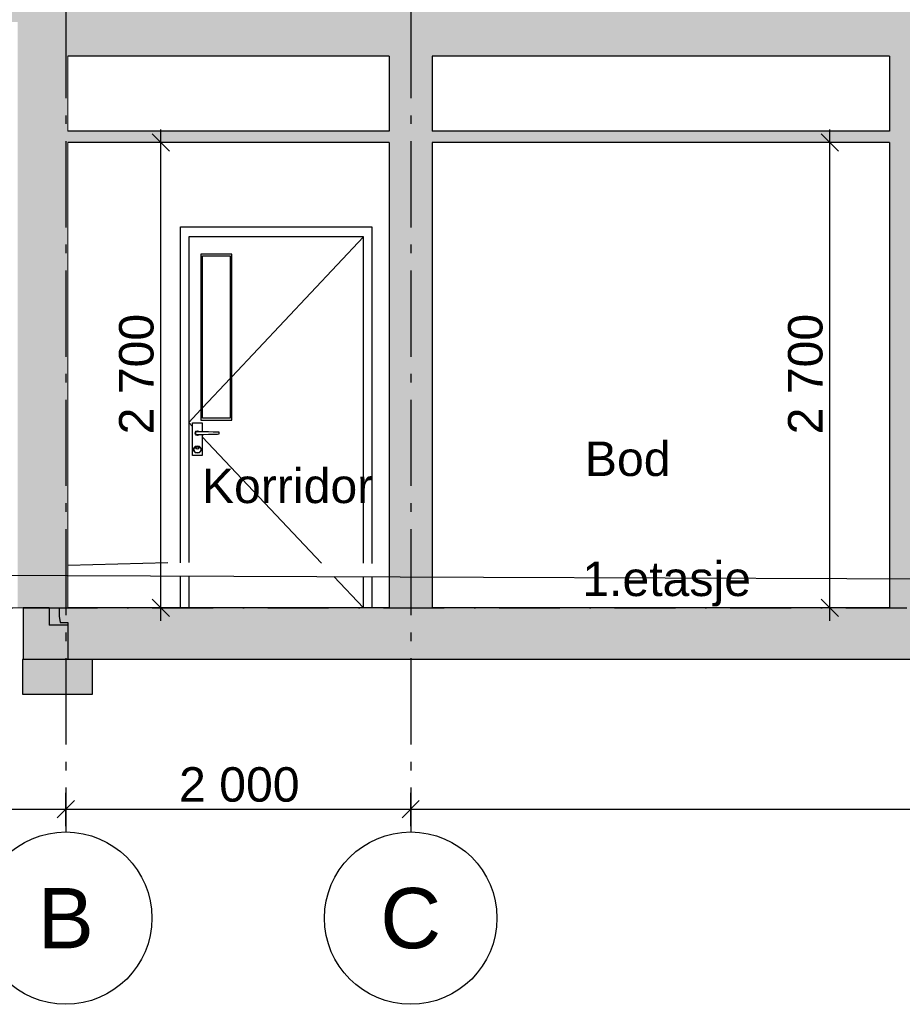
# Model space of a CAD drawing. Header units: millimetres. Extents: x 165469 to 174867448, y -6480348181 to 105421.
# Tile 7 of 20: x 174850611 to 174855729, y -6480312359 to -6480306647. Entities that reach past the tile are written whole.
import ezdxf
from ezdxf.enums import TextEntityAlignment as Align

# ---------------------------------------------------------------- set-up
doc = ezdxf.new("R2010")
doc.units = ezdxf.units.MM
doc.header["$LTSCALE"] = 0.5
doc.header["$MEASUREMENT"] = 0
for name, pattern in [('Akselinje', [1500, 1000, -200, 100, -200]), ('PLINE', [0]), ('Prikk & stiplet', [1340.555525, 705.555534, -352.777767, 0, -282.222223])]:
    doc.linetypes.add(name, pattern=pattern)
for name, color, linetype in [('23-- Yttervegger (Skravur)(Nye konstruksjoner)', 7, 'Continuous'), ('23-- Yttervegger(Nye konstruksjoner)', 7, 'Continuous'), ('24-- Innervegger (Skravur)(Nye konstruksjoner)', 7, 'Continuous'), ('24-- Innervegger(Nye konstruksjoner)', 7, 'Continuous'), ('244- Vinduer_ dører_ foldevegger(Nye konstruksjoner)', 7, 'Continuous'), ('25-- Dekker (Skravur)(Nye konstruksjoner)', 7, 'Continuous'), ('25-- Dekker(Nye konstruksjoner)', 7, 'Continuous'), ('251- Frittbærende dekker (Skravur)(Nye konstruksjoner)', 7, 'Continuous'), ('251- Frittbærende dekker(Nye konstruksjoner)', 7, 'Continuous'), ('711--_E__ Eksisterende terreng(Nye konstruksjoner)', 7, 'Continuous'), ('82-- Modullinjer(Nye konstruksjoner)', 7, 'Continuous'), ('832- Tekst bygning(Nye konstruksjoner)', 7, 'Continuous'), ('842-M___1_100 Målsetting bygning(Nye konstruksjoner)', 7, 'Continuous')]:
    doc.layers.add(name, color=color, linetype=linetype)
for name, color, linetype, lineweight in [('234- Vinduer_ dører_ porter(Nye konstruksjoner)', 7, 'Continuous', 0), ('235- Utvendig kledning og overflate(Nye konstruksjoner)', 7, 'Continuous', 0), ('236- Innvendig kledning og overflate(Nye konstruksjoner)', 7, 'Continuous', 0)]:
    doc.layers.add(name, color=color, linetype=linetype, lineweight=lineweight)
doc.styles.add('GENERATED_STYLE_1', font='arial.ttf')
doc.styles.add('GENERATED_STYLE_2', font='arial.ttf')
doc.dimstyles.new('GENERATED_STYLE__1', dxfattribs={"dimtxt": 200, "dimasz": 95, "dimexe": 0.18, "dimexo": 1000, "dimgap": 0, "dimtad": 1, "dimdec": 0, "dimzin": 0, "dimdsep": 46, "dimtxsty": 'GENERATED_STYLE_1', "dimblk": 'ARROWHEAD_6', "dimblk1": 'ARROWHEAD_6', "dimblk2": 'ARROWHEAD_6', "dimcen": 0.09, "dimclrd": 256, "dimclre": 256, "dimclrt": 256, "dimadec": 1, "dimazin": 0, "dimtfac": 1, "dimtdec": 4, "dimtmove": 0, "dimatfit": 3, "dimfxl": 1, "dimtolj": 1, "dimtzin": 0, "dimarcsym": 0})
doc.dimstyles.new('GENERATED_STYLE__2', dxfattribs={"dimtxt": 200, "dimasz": 95, "dimexe": 0.18, "dimexo": 1000, "dimgap": 0, "dimtad": 1, "dimtih": 1, "dimtoh": 1, "dimdec": 0, "dimzin": 0, "dimdsep": 46, "dimtxsty": 'GENERATED_STYLE_1', "dimblk": 'ARROWHEAD_6', "dimblk1": 'ARROWHEAD_6', "dimblk2": 'ARROWHEAD_6', "dimcen": 0.09, "dimclrd": 256, "dimclre": 256, "dimclrt": 256, "dimadec": 1, "dimazin": 0, "dimtfac": 1, "dimtdec": 4, "dimtmove": 0, "dimatfit": 3, "dimfxl": 1, "dimtolj": 1, "dimtzin": 0, "dimarcsym": 0})

# ---------------------------------------------------------------- blocks, each defined once
blk = doc.blocks.new('Standard grid marker[3]_2', base_point=(174850878.5, -6480291402))
at = {"layer": '82-- Modullinjer(Nye konstruksjoner)', "linetype": 'Akselinje'}
for p, q in [((174850878.5, -6480291602), (174850878.5, -6480311159.4)), ((174850878.5, -6480311159.4), (174850878.5, -6480311359.4))]:
    blk.add_line(p, q, dxfattribs=at)
at = {"layer": '82-- Modullinjer(Nye konstruksjoner)', "linetype": 'PLINE'}
blk.add_circle((174850878.5, -6480311859.4), 500, dxfattribs=at)
at = {"layer": '82-- Modullinjer(Nye konstruksjoner)', "linetype": 'Akselinje'}
blk.add_point((174850878.5, -6480311159.4), dxfattribs=at)
blk.add_point((174850878.5, -6480311159.4), dxfattribs=at)
at = {"layer": '82-- Modullinjer(Nye konstruksjoner)', "style": 'GENERATED_STYLE_2'}
for tag, p in [('AC_MarkerText_1_0', (174850878.5, -6480290727)), ('AC_MarkerText_1_1', (174850878.5, -6480311684.4))]:
    blk.add_attdef(tag, text='', height=350, rotation=360, dxfattribs=at).set_placement(p, align=Align.TOP_CENTER)
blk = doc.blocks.new('Standard grid marker[4]_2', base_point=(174852878.5, -6480291402))
at = {"layer": '82-- Modullinjer(Nye konstruksjoner)', "linetype": 'Akselinje'}
for p, q in [((174852878.5, -6480291602), (174852878.5, -6480311159.4)), ((174852878.5, -6480311159.4), (174852878.5, -6480311359.4))]:
    blk.add_line(p, q, dxfattribs=at)
at = {"layer": '82-- Modullinjer(Nye konstruksjoner)', "linetype": 'PLINE'}
blk.add_circle((174852878.5, -6480311859.4), 500, dxfattribs=at)
at = {"layer": '82-- Modullinjer(Nye konstruksjoner)', "linetype": 'Akselinje'}
blk.add_point((174852878.5, -6480311159.4), dxfattribs=at)
blk.add_point((174852878.5, -6480311159.4), dxfattribs=at)
at = {"layer": '82-- Modullinjer(Nye konstruksjoner)', "style": 'GENERATED_STYLE_2'}
for tag, p in [('AC_MarkerText_1_0', (174852878.5, -6480290727)), ('AC_MarkerText_1_1', (174852878.5, -6480311684.4))]:
    blk.add_attdef(tag, text='', height=350, rotation=360, dxfattribs=at).set_placement(p, align=Align.TOP_CENTER)
blk = doc.blocks.new('*D137', base_point=(168699949.2, -6480347859.4))
at = {"layer": '842-M___1_100 Målsetting bygning(Nye konstruksjoner)', "linetype": 'PLINE'}
for p, q in [((174855309.1, -6480307359.4), (174855309.1, -6480307284.4)), ((174855409.1, -6480307359.4), (174855215.3, -6480307359.4)), ((174855359.1, -6480307409.4), (174855259.1, -6480307309.4)), ((174855309.1, -6480310059.4), (174855309.1, -6480307359.4)), ((174855259.1, -6480310009.4), (174855359.1, -6480310109.4)), ((174855409.1, -6480310059.4), (174855215.3, -6480310059.4)), ((174855309.1, -6480310134.4), (174855309.1, -6480310059.4))]:
    blk.add_line(p, q, dxfattribs=at)
at = {"layer": '842-M___1_100 Målsetting bygning(Nye konstruksjoner)', "insert": (174855269.1, -6480309052.6), "char_height": 200, "attachment_point": 7, "rotation": 90, "style": 'GENERATED_STYLE_1'}
blk.add_mtext('\\A1;{\\pql;\\fArial|b0|i0|c0|p0;\\W1.000000;2\xa0700}', dxfattribs=at)
blk = doc.blocks.new('ARROWHEAD_6')
at = {"linetype": 'Continuous'}
for p, q in [((0, 0), (-1, 0)), ((-0.5, -0.5), (0.5, 0.5))]:
    blk.add_line(p, q, dxfattribs=at)
blk = doc.blocks.new('*D138', base_point=(168699949.2, -6480347859.4))
at = {"layer": '842-M___1_100 Målsetting bygning(Nye konstruksjoner)', "linetype": 'PLINE'}
for p, q in [((174851430.2, -6480307359.4), (174851430.2, -6480307284.4)), ((174851530.2, -6480307359.4), (174851336.4, -6480307359.4)), ((174851480.2, -6480307409.4), (174851380.2, -6480307309.4)), ((174851430.2, -6480310059.4), (174851430.2, -6480307359.4)), ((174851380.2, -6480310009.4), (174851480.2, -6480310109.4)), ((174851530.2, -6480310059.4), (174851336.4, -6480310059.4)), ((174851430.2, -6480310134.4), (174851430.2, -6480310059.4))]:
    blk.add_line(p, q, dxfattribs=at)
at = {"layer": '842-M___1_100 Målsetting bygning(Nye konstruksjoner)', "insert": (174851390.2, -6480309052.6), "char_height": 200, "attachment_point": 7, "rotation": 90, "style": 'GENERATED_STYLE_1'}
blk.add_mtext('\\A1;{\\pql;\\fArial|b0|i0|c0|p0;\\W1.000000;2\xa0700}', dxfattribs=at)
blk = doc.blocks.new('*D139', base_point=(168699949.2, -6480347859.4))
at = {"layer": '842-M___1_100 Målsetting bygning(Nye konstruksjoner)', "linetype": 'PLINE'}
for p, q in [((174845378.5, -6480311326.6), (174845378.5, -6480311132.8)), ((174850878.5, -6480311326.6), (174850878.5, -6480311132.8)), ((174845428.5, -6480311176.6), (174845328.5, -6480311276.6)), ((174850928.5, -6480311176.6), (174850828.5, -6480311276.6)), ((174845303.5, -6480311226.6), (174845378.5, -6480311226.6)), ((174845378.5, -6480311226.6), (174850878.5, -6480311226.6))]:
    blk.add_line(p, q, dxfattribs=at)
at = {"layer": '842-M___1_100 Målsetting bygning(Nye konstruksjoner)', "insert": (174847785.3, -6480311186.6), "char_height": 200, "attachment_point": 7, "style": 'GENERATED_STYLE_1'}
blk.add_mtext('\\A1;{\\pql;\\fArial|b0|i0|c0|p0;\\W1.000000;5\xa0500}', dxfattribs=at)
blk = doc.blocks.new('*D140', base_point=(168699949.2, -6480347859.4))
at = {"layer": '842-M___1_100 Målsetting bygning(Nye konstruksjoner)', "linetype": 'PLINE'}
for p, q in [((174850878.5, -6480311326.6), (174850878.5, -6480311132.8)), ((174852878.5, -6480311326.6), (174852878.5, -6480311132.8)), ((174850928.5, -6480311176.6), (174850828.5, -6480311276.6)), ((174852928.5, -6480311176.6), (174852828.5, -6480311276.6)), ((174850878.5, -6480311226.6), (174852878.5, -6480311226.6))]:
    blk.add_line(p, q, dxfattribs=at)
at = {"layer": '842-M___1_100 Målsetting bygning(Nye konstruksjoner)', "insert": (174851535.3, -6480311186.6), "char_height": 200, "attachment_point": 7, "style": 'GENERATED_STYLE_1'}
blk.add_mtext('\\A1;{\\pql;\\fArial|b0|i0|c0|p0;\\W1.000000;2\xa0000}', dxfattribs=at)
blk = doc.blocks.new('*D141', base_point=(168699949.2, -6480347859.4))
at = {"layer": '842-M___1_100 Målsetting bygning(Nye konstruksjoner)', "linetype": 'PLINE'}
for p, q in [((174852878.5, -6480311326.6), (174852878.5, -6480311132.8)), ((174859378.5, -6480311326.6), (174859378.5, -6480311132.8)), ((174852928.5, -6480311176.6), (174852828.5, -6480311276.6)), ((174859428.5, -6480311176.6), (174859328.5, -6480311276.6)), ((174852878.5, -6480311226.6), (174859378.5, -6480311226.6))]:
    blk.add_line(p, q, dxfattribs=at)
at = {"layer": '842-M___1_100 Målsetting bygning(Nye konstruksjoner)', "insert": (174855785.3, -6480311186.6), "char_height": 200, "attachment_point": 7, "style": 'GENERATED_STYLE_1'}
blk.add_mtext('\\A1;{\\pql;\\fArial|b0|i0|c0|p0;\\W1.000000;6\xa0500}', dxfattribs=at)
blk = doc.blocks.new('*D151', base_point=(168699949.2, -6480347859.4))
at = {"layer": '842-M___1_100 Målsetting bygning(Nye konstruksjoner)', "linetype": 'PLINE'}
for p, q in [((174863571.5, -6480299744.8), (174863471.5, -6480299644.8)), ((174863521.5, -6480299694.8), (174863521.5, -6480299619.8)), ((174863615.2, -6480299694.8), (174863421.5, -6480299694.8)), ((174863521.5, -6480310079.4), (174863521.5, -6480299694.8)), ((174863471.5, -6480310029.4), (174863571.5, -6480310129.4)), ((174863615.2, -6480310079.4), (174863421.5, -6480310079.4)), ((174863521.5, -6480310154.4), (174863521.5, -6480310079.4))]:
    blk.add_line(p, q, dxfattribs=at)
at = {"layer": '842-M___1_100 Målsetting bygning(Nye konstruksjoner)', "insert": (174863481.5, -6480305268.5), "char_height": 200, "attachment_point": 7, "rotation": 90, "style": 'GENERATED_STYLE_1'}
blk.add_mtext('\\A1;{\\pql;\\fArial|b0|i0|c0|p0;\\W1.000000;10390}', dxfattribs=at)

msp = doc.modelspace()

# ---------------------------------------------------------------- hatches: boundary and pattern name
at = {"layer": '23-- Yttervegger (Skravur)(Nye konstruksjoner)', "linetype": 'Continuous'}
for points in [[(174850632.5, -6480306659.4), (174850632.5, -6480310059.4), (174850830.5, -6480310059.4), (174850830.5, -6480306859.4), (174850830.5, -6480306559.4), (174850641.5, -6480306559.4), (174850641.5, -6480306659.4)], [(174850600.5, -6480306659.4), (174850600.5, -6480310059.4), (174850623.5, -6480310059.4), (174850623.5, -6480306659.4)], [(174850623.5, -6480306659.4), (174850623.5, -6480310059.4), (174850632.5, -6480310059.4), (174850632.5, -6480306659.4)], [(174850830.5, -6480310059.4), (174850878.5, -6480310059.4), (174850878.5, -6480306859.4), (174850830.5, -6480306859.4)], [(174850878.5, -6480306859.4), (174850878.5, -6480310059.4), (174850891.5, -6480310059.4), (174850891.5, -6480306859.4)]]:
    msp.add_hatch(color=256, dxfattribs=at).paths.add_polyline_path(points)
at = {"layer": '24-- Innervegger (Skravur)(Nye konstruksjoner)', "linetype": 'Continuous'}
for points in [[(174852753.5, -6480307294.4), (174853003.5, -6480307294.4), (174853003.5, -6480306859.4), (174852753.5, -6480306859.4)], [(174855653.9, -6480307294.4), (174855803.9, -6480307294.4), (174855803.9, -6480306859.4), (174855653.9, -6480306859.4)], [(174852753.5, -6480310059.4), (174853003.5, -6480310059.4), (174853003.5, -6480307359.4), (174852753.5, -6480307359.4)], [(174855653.9, -6480307359.4), (174855653.9, -6480310059.4), (174855803.9, -6480310059.4), (174855803.9, -6480307359.4)]]:
    msp.add_hatch(color=256, dxfattribs=at).paths.add_polyline_path(points)
at = {"layer": '25-- Dekker (Skravur)(Nye konstruksjoner)', "linetype": 'Continuous'}
for points in [[(174850891.5, -6480307359.4), (174860465.5, -6480307359.4), (174860465.5, -6480307294.4), (174850891.5, -6480307294.4)], [(174850840.4, -6480310107.4), (174850845.2, -6480310143.4), (174850889.8, -6480310143.4), (174850889.8, -6480310359.4), (174850633, -6480310359.4), (174850633, -6480310059.4), (174850840.4, -6480310059.4)], [(174860574.5, -6480310059.4), (174850782.5, -6480310059.4), (174850782.5, -6480310159.4), (174860574.5, -6480310159.4)], [(174850891.5, -6480310359.4), (174860465.5, -6480310359.4), (174860465.5, -6480310159.4), (174850891.5, -6480310159.4)], [(174851033, -6480310359.4), (174850627.6, -6480310359.4), (174850627.6, -6480310559.4), (174851033, -6480310559.4)]]:
    msp.add_hatch(color=256, dxfattribs=at).paths.add_polyline_path(points)
at = {"layer": '251- Frittbærende dekker (Skravur)(Nye konstruksjoner)', "linetype": 'Continuous'}
for points in [[(174850641.5, -6480306559.4), (174845338.5, -6480306559.4), (174845338.5, -6480306659.4), (174850641.5, -6480306659.4)], [(174860526.5, -6480306559.4), (174850830.5, -6480306559.4), (174850830.5, -6480306859.4), (174860526.5, -6480306859.4)]]:
    msp.add_hatch(color=256, dxfattribs=at).paths.add_polyline_path(points)

# ---------------------------------------------------------------- linework, layer by layer
at = {"linetype": 'Prikk & stiplet'}
msp.add_line((174840653.6, -6480310059.4), (174865311.5, -6480310059.4), dxfattribs=at)
at = {"layer": '23-- Yttervegger(Nye konstruksjoner)', "linetype": 'PLINE'}
msp.add_line((174850782.5, -6480310059.4), (174850632.5, -6480310059.4), dxfattribs=at)
at = {"layer": '234- Vinduer_ dører_ porter(Nye konstruksjoner)', "linetype": 'PLINE'}
for p, q in [((174852605.5, -6480307907.4), (174851841.5, -6480308718.1)), ((174851831.5, -6480308728.7), (174851671.5, -6480308898.5)), ((174851661.5, -6480308909.1), (174851591.5, -6480308983.4)), ((174851613, -6480309006.2), (174851591.5, -6480308983.4)), ((174852360.8, -6480309799.7), (174851670, -6480309066.7)), ((174852605.5, -6480310059.4), (174852433.7, -6480309877.1))]:
    msp.add_line(p, q, dxfattribs=at)
at = {"layer": '235- Utvendig kledning og overflate(Nye konstruksjoner)', "linetype": 'PLINE', "flags": 128}
msp.add_lwpolyline([(174850632.5, -6480310059.4), (174850623.5, -6480310059.4), (174850600.5, -6480310059.4), (174850564.5, -6480310059.4), (174850545.5, -6480310059.4)], dxfattribs=at)
at = {"layer": '236- Innvendig kledning og overflate(Nye konstruksjoner)', "linetype": 'PLINE'}
for p, q in [((174850891.5, -6480306859.4), (174850891.5, -6480307294.4)), ((174850891.5, -6480307359.4), (174850891.5, -6480310059.4))]:
    msp.add_line(p, q, dxfattribs=at)
at = {"layer": '24-- Innervegger(Nye konstruksjoner)', "linetype": 'PLINE'}
for p, q in [((174852753.5, -6480306859.4), (174852753.5, -6480307294.4)), ((174853003.5, -6480306859.4), (174853003.5, -6480307294.4)), ((174855653.9, -6480306859.4), (174855653.9, -6480307294.4)), ((174852753.5, -6480307359.4), (174852753.5, -6480310059.4)), ((174853003.5, -6480307359.4), (174853003.5, -6480310059.4)), ((174855653.9, -6480307359.4), (174855653.9, -6480310059.4))]:
    msp.add_line(p, q, dxfattribs=at)
at = {"layer": '244- Vinduer_ dører_ foldevegger(Nye konstruksjoner)', "linetype": 'PLINE'}
for p, q in [((174851543.5, -6480309797.6), (174851543.5, -6480307849.4)), ((174851543.5, -6480307849.4), (174852653.5, -6480307849.4)), ((174852653.5, -6480307849.4), (174852653.5, -6480309801.8)), ((174852605.5, -6480307907.4), (174851591.5, -6480307907.4)), ((174851591.5, -6480307907.4), (174851591.5, -6480309796.8)), ((174852605.5, -6480309800.6), (174852605.5, -6480307907.4)), ((174851841.5, -6480308007.4), (174851661.5, -6480308007.4)), ((174851661.5, -6480308007.4), (174851661.5, -6480308969.4)), ((174851671.5, -6480308959.4), (174851671.5, -6480308017.4)), ((174851671.5, -6480308017.4), (174851831.5, -6480308017.4)), ((174851831.5, -6480308017.4), (174851831.5, -6480308959.4)), ((174851841.5, -6480308969.4), (174851841.5, -6480308007.4)), ((174851831.5, -6480308959.4), (174851671.5, -6480308959.4)), ((174851613, -6480308985.4), (174851670, -6480308985.4)), ((174851613, -6480309175.4), (174851613, -6480308985.4)), ((174851661.5, -6480308969.4), (174851841.5, -6480308969.4)), ((174851670, -6480308985.4), (174851670, -6480309035.5)), ((174851628.5, -6480309045.4), (174851630.2, -6480309038.9)), ((174851630.2, -6480309051.9), (174851628.5, -6480309045.4)), ((174851629.5, -6480309045.4), (174851631.1, -6480309039.4)), ((174851631.1, -6480309051.4), (174851629.5, -6480309045.4)), ((174851630.2, -6480309038.9), (174851635, -6480309034.1)), ((174851635, -6480309056.6), (174851630.2, -6480309051.9)), ((174851631.1, -6480309039.4), (174851635.5, -6480309035)), ((174851635.5, -6480309055.8), (174851631.1, -6480309051.4)), ((174851631.5, -6480309045.4), (174851632.8, -6480309040.4)), ((174851632.8, -6480309050.4), (174851631.5, -6480309045.4)), ((174851632.8, -6480309040.4), (174851636.5, -6480309036.7)), ((174851636.5, -6480309054), (174851632.8, -6480309050.4)), ((174851635, -6480309034.1), (174851641.5, -6480309032.4)), ((174851641.5, -6480309058.4), (174851635, -6480309056.6)), ((174851635.5, -6480309035), (174851641.5, -6480309033.4)), ((174851641.5, -6480309057.4), (174851635.5, -6480309055.8)), ((174851636.5, -6480309036.7), (174851641.5, -6480309035.4)), ((174851641.5, -6480309055.4), (174851636.5, -6480309054)), ((174851641.5, -6480309032.4), (174851648, -6480309034.1)), ((174851641.5, -6480309033.4), (174851647.5, -6480309035)), ((174851641.5, -6480309035.4), (174851666.5, -6480309035.4)), ((174851666.5, -6480309055.4), (174851641.5, -6480309055.4)), ((174851647.5, -6480309055.8), (174851641.5, -6480309057.4)), ((174851648, -6480309056.6), (174851641.5, -6480309058.4)), ((174851647.5, -6480309035), (174851647.9, -6480309035.4)), ((174851647.9, -6480309055.4), (174851647.5, -6480309055.8)), ((174851648, -6480309034.1), (174851649.3, -6480309035.4)), ((174851649.3, -6480309055.4), (174851648, -6480309056.6)), ((174851666.5, -6480309035.4), (174851679.9, -6480309035.8)), ((174851679.9, -6480309055), (174851666.5, -6480309055.4)), ((174851670, -6480309055.3), (174851670, -6480309175.4)), ((174851679.9, -6480309035.8), (174851706.6, -6480309036.6)), ((174851706.6, -6480309054.2), (174851679.9, -6480309055)), ((174851706.6, -6480309036.6), (174851733, -6480309037.3)), ((174851733, -6480309053.4), (174851706.6, -6480309054.2)), ((174851733, -6480309037.3), (174851758.9, -6480309038.1)), ((174851758.9, -6480309052.6), (174851733, -6480309053.4)), ((174851758.9, -6480309038.1), (174851767, -6480309038.4)), ((174851767, -6480309052.4), (174851758.9, -6480309052.6)), ((174851767, -6480309038.4), (174851767, -6480309052.4)), ((174851619.5, -6480309140.4), (174851622.4, -6480309129.4)), ((174851621.5, -6480309140.4), (174851624.2, -6480309130.4)), ((174851622.4, -6480309129.4), (174851630.5, -6480309121.3)), ((174851624.2, -6480309130.4), (174851631.5, -6480309123.1)), ((174851630.5, -6480309121.3), (174851641.5, -6480309118.4)), ((174851631.5, -6480309123.1), (174851641.5, -6480309120.4)), ((174851633.5, -6480309131.4), (174851635.8, -6480309125.7)), ((174851635.8, -6480309137), (174851633.5, -6480309131.4)), ((174851634.5, -6480309131.4), (174851636.5, -6480309126.4)), ((174851636.5, -6480309136.3), (174851634.5, -6480309131.4)), ((174851635.8, -6480309125.7), (174851641.5, -6480309123.4)), ((174851636.5, -6480309126.4), (174851641.5, -6480309124.4)), ((174851641.5, -6480309118.4), (174851652.5, -6480309121.3)), ((174851641.5, -6480309120.4), (174851651.5, -6480309123.1)), ((174851641.5, -6480309123.4), (174851647.2, -6480309125.7)), ((174851641.5, -6480309124.4), (174851646.4, -6480309126.4)), ((174851646.4, -6480309126.4), (174851648.5, -6480309131.4)), ((174851648.5, -6480309131.4), (174851646.4, -6480309136.3)), ((174851647.2, -6480309125.7), (174851649.5, -6480309131.4)), ((174851649.5, -6480309131.4), (174851647.2, -6480309137)), ((174851651.5, -6480309123.1), (174851658.8, -6480309130.4)), ((174851652.5, -6480309121.3), (174851660.5, -6480309129.4)), ((174851658.8, -6480309130.4), (174851661.5, -6480309140.4)), ((174851660.5, -6480309129.4), (174851663.5, -6480309140.4)), ((174851670, -6480309175.4), (174851613, -6480309175.4)), ((174851622.4, -6480309151.4), (174851619.5, -6480309140.4)), ((174851624.2, -6480309150.4), (174851621.5, -6480309140.4)), ((174851630.5, -6480309159.4), (174851622.4, -6480309151.4)), ((174851631.5, -6480309157.7), (174851624.2, -6480309150.4)), ((174851641.5, -6480309162.4), (174851630.5, -6480309159.4)), ((174851641.5, -6480309160.4), (174851631.5, -6480309157.7)), ((174851641.5, -6480309139.4), (174851635.8, -6480309137)), ((174851641.5, -6480309138.4), (174851636.5, -6480309136.3)), ((174851646.4, -6480309136.3), (174851641.5, -6480309138.4)), ((174851647.2, -6480309137), (174851641.5, -6480309139.4)), ((174851651.5, -6480309157.7), (174851641.5, -6480309160.4)), ((174851652.5, -6480309159.4), (174851641.5, -6480309162.4)), ((174851658.8, -6480309150.4), (174851651.5, -6480309157.7)), ((174851660.5, -6480309151.4), (174851652.5, -6480309159.4)), ((174851661.5, -6480309140.4), (174851658.8, -6480309150.4)), ((174851663.5, -6480309140.4), (174851660.5, -6480309151.4)), ((174851543.5, -6480310059.4), (174851543.5, -6480309873.7)), ((174851591.5, -6480309873.9), (174851591.5, -6480310059.4)), ((174852605.5, -6480310059.4), (174852605.5, -6480309877.7)), ((174852653.5, -6480309877.9), (174852653.5, -6480310059.4))]:
    msp.add_line(p, q, dxfattribs=at)
at = {"layer": '25-- Dekker (Skravur)(Nye konstruksjoner)', "linetype": 'PLINE', "flags": 128}
for points in [[(174850840.4, -6480310107.4), (174850845.2, -6480310143.4), (174850889.8, -6480310143.4), (174850889.8, -6480310359.4), (174850633, -6480310359.4), (174850633, -6480310059.4), (174850840.4, -6480310059.4)], [(174851033, -6480310359.4), (174850627.6, -6480310359.4), (174850627.6, -6480310559.4), (174851033, -6480310559.4)]]:
    msp.add_lwpolyline(points, close=True, dxfattribs=at)
at = {"layer": '25-- Dekker(Nye konstruksjoner)', "linetype": 'PLINE'}
for p, q in [((174852753.5, -6480307294.4), (174850891.5, -6480307294.4)), ((174855653.9, -6480307294.4), (174853003.5, -6480307294.4)), ((174852753.5, -6480307359.4), (174850891.5, -6480307359.4)), ((174855653.9, -6480307359.4), (174853003.5, -6480307359.4)), ((174850782.5, -6480310059.4), (174850782.5, -6480310159.4)), ((174852753.5, -6480310059.4), (174850891.5, -6480310059.4)), ((174855653.9, -6480310059.4), (174853003.5, -6480310059.4)), ((174850891.5, -6480310159.4), (174850782.5, -6480310159.4)), ((174850891.5, -6480310159.4), (174850891.5, -6480310359.4)), ((174860465.5, -6480310359.4), (174850891.5, -6480310359.4))]:
    msp.add_line(p, q, dxfattribs=at)
at = {"layer": '251- Frittbærende dekker(Nye konstruksjoner)', "linetype": 'PLINE'}
for p, q in [((174852753.5, -6480306859.4), (174850891.5, -6480306859.4)), ((174855653.9, -6480306859.4), (174853003.5, -6480306859.4))]:
    msp.add_line(p, q, dxfattribs=at)
at = {"layer": '711--_E__ Eksisterende terreng(Nye konstruksjoner)', "linetype": 'PLINE'}
msp.add_line((174851470.3, -6480309797.4), (174850891.5, -6480309812.7), dxfattribs=at)
at = {"layer": '711--_E__ Eksisterende terreng(Nye konstruksjoner)', "linetype": 'PLINE', "flags": 128}
msp.add_lwpolyline([(174844758.8, -6480307421.8), (174845311.7, -6480308006.1), (174846236.9, -6480308814.2), (174846410.9, -6480309014.2), (174846531.1, -6480309162.2), (174846675.4, -6480309305.2), (174847103.9, -6480309648), (174847479.9, -6480309798.5), (174847730.5, -6480309873.4), (174848199.9, -6480309906), (174848954, -6480309864.1), (174853301.5, -6480309880.3), (174857514.3, -6480309895.8), (174858743.4, -6480309894.2), (174860811.5, -6480309909.6)], dxfattribs=at)

# ---------------------------------------------------------------- block references
at = {"layer": '82-- Modullinjer(Nye konstruksjoner)', "linetype": 'PLINE'}
ref = msp.add_blockref('Standard grid marker[3]_2', (174850878.5, -6480291402), dxfattribs=at)
ref.add_attrib('AC_MarkerText_1_1', 'B', dxfattribs={"color": 7, "height": 350, "rotation": 360, "style": 'GENERATED_STYLE_2'}).set_placement((174850878.5, -6480311684.4), align=Align.TOP_CENTER)
ref = msp.add_blockref('Standard grid marker[4]_2', (174852878.5, -6480291402), dxfattribs=at)
ref.add_attrib('AC_MarkerText_1_1', 'C', dxfattribs={"color": 7, "height": 350, "rotation": 360, "style": 'GENERATED_STYLE_2'}).set_placement((174852878.5, -6480311684.4), align=Align.TOP_CENTER)

# ---------------------------------------------------------------- texts
at = {"layer": '832- Tekst bygning(Nye konstruksjoner)', "linetype": 'Continuous', "char_height": 200, "attachment_point": 1, "style": 'GENERATED_STYLE_1'}
for s, insert in [('\\A1;{\\pql;\\fArial|b0|i0|c0|p0;\\W1.000000;B\\fArial|b0|i0|c0|p0;\\W1.000000;od}', (174853888.2, -6480309094.3)), ('\\A1;{\\pql;\\fArial|b0|i0|c0|p0;\\W1.000000;Korridor}', (174851667.9, -6480309251.4)), ('\\A1;{\\pql;\\fArial|b0|i0|c0|p0;\\W1.000000;1.etasje}', (174853873.2, -6480309790.8))]:
    msp.add_mtext(s, dxfattribs=dict(at, insert=insert))

# ---------------------------------------------------------------- dimensions: what is measured, and where the dimension line sits
at = {"layer": '842-M___1_100 Målsetting bygning(Nye konstruksjoner)', "linetype": 'Continuous'}
dim = msp.add_linear_dim(base=(174863521.5, -6480299694.8), p1=(174862911.5, -6480310079.4), p2=(174852928.5, -6480299694.8), angle=90, text='10390', dimstyle='GENERATED_STYLE__1', dxfattribs=at)
dim.commit()
dim.dimension.update_dxf_attribs({"geometry": '*D151', "text_midpoint": (174863381.5, -6480304887.9), "dimtype": 160, "text_rotation": 90})
for base, picture, middle in [((174851430.2, -6480307359.4), '*D138', (174851290.2, -6480308709.5)), ((174855309.1, -6480307359.4), '*D137', (174855169.1, -6480308709.5))]:
    dim = msp.add_linear_dim(base=base, p1=(174855653.9, -6480310059.4), p2=(174855653.9, -6480307359.4), angle=90, dimstyle='GENERATED_STYLE__1', dxfattribs=at)
    dim.commit()
    dim.dimension.update_dxf_attribs({"geometry": picture, "text_midpoint": middle, "dimtype": 160, "text_rotation": 90})
for base, p1, p2, picture, middle in [((174850878.5, -6480311226.6), (174845378.5, -6480311359.4), (174850878.5, -6480311359.4), '*D139', (174848128.4, -6480311086.6)), ((174852878.5, -6480311226.6), (174850878.5, -6480311359.4), (174852878.5, -6480311359.4), '*D140', (174851878.4, -6480311086.6)), ((174859378.5, -6480311226.6), (174852878.5, -6480311359.4), (174859378.5, -6480311359.4), '*D141', (174856128.4, -6480311086.6))]:
    dim = msp.add_linear_dim(base=base, p1=p1, p2=p2, dimstyle='GENERATED_STYLE__2', dxfattribs=at)
    dim.commit()
    dim.dimension.update_dxf_attribs({"geometry": picture, "text_midpoint": middle, "dimtype": 160})

doc.saveas('drawing.dxf')
